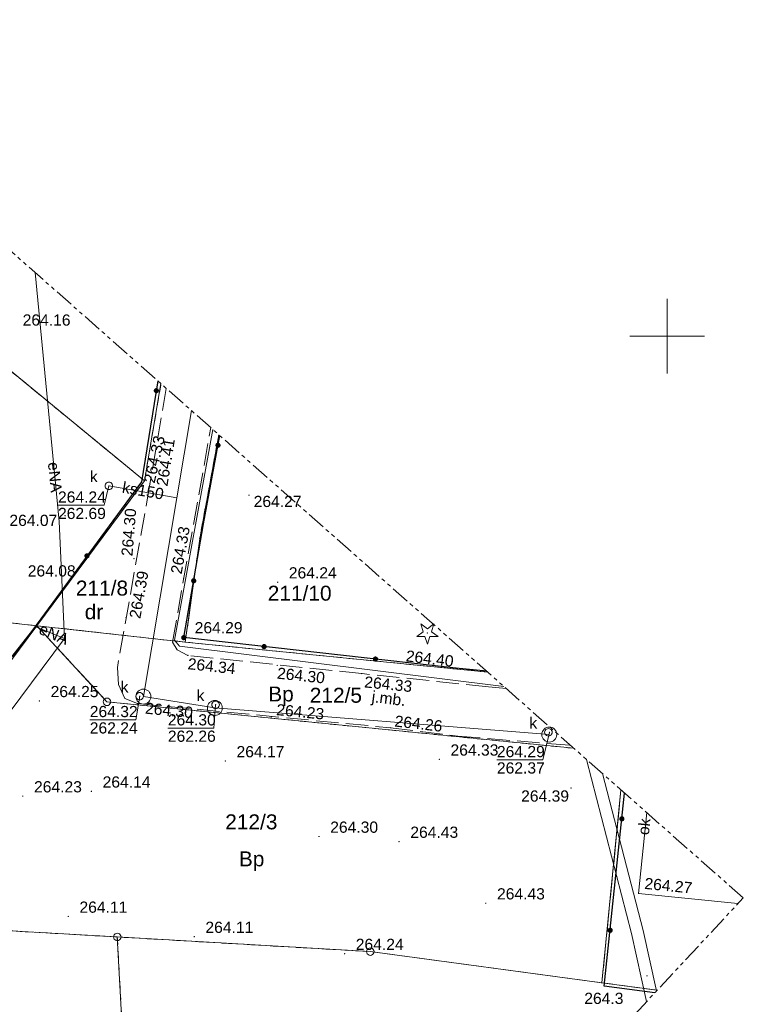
# Model space of a CAD drawing. Header units: metres. Extents: x 7427125 to 7427502, y 5541102 to 5541557.
# Tile 37 of 44: x 7427407 to 7427455, y 5541305 to 5541371. Entities that reach past the tile are written whole.
import ezdxf
from ezdxf.enums import TextEntityAlignment as Align

# ---------------------------------------------------------------- set-up
doc = ezdxf.new("R2010")
doc.units = ezdxf.units.M
doc.header["$MEASUREMENT"] = 0
for name, pattern in [('( Phantom )', [2.5, 1.25, -0.25, 0.25, -0.25, 0.25, -0.25]), ('PRZER1-1', [1, 0.5, -0.5]), ('PRZER3-1', [2, 1.5, -0.5])]:
    doc.linetypes.add(name, pattern=pattern)
for name, color, linetype, lineweight in [('GEPPGD', 7, 'Continuous', 13), ('GESDZI', 7, 'Continuous', 13), ('GESDZI_O', 7, 'Continuous', 13), ('GOSRBG', 7, 'Continuous', 13), ('GSLINK', 7, 'Continuous', 13), ('GSLINK_O', 7, 'Continuous', 13), ('GSLKOG', 7, 'Continuous', 30), ('GSPWPN_O', 7, 'Continuous', 13), ('GSPWPS', 7, 'Continuous', 13), ('GSPWPS_O', 7, 'Continuous', 13), ('GSSKOA', 7, 'Continuous', 13), ('GSSKOA_O', 7, 'Continuous', 13), ('GUPIWZ', 7, 'Continuous', 13), ('GUPIWZ_O', 7, 'Continuous', 13), ('GUPPRZ', 7, 'Continuous', 13), ('GUPPRZ_O', 7, 'Continuous', 13), ('GUSIKP', 7, 'Continuous', 13)]:
    doc.layers.add(name, color=color, linetype=linetype, lineweight=lineweight)
for name, color, linetype, lineweight, true_color in [('GESUZY', 7, 'Continuous', 13, 0x008000), ('GESUZY_O', 7, 'Continuous', 13, 0x008000), ('GSPRDI', 7, 'Continuous', 13, 0x008000), ('GULEPR', 1, 'Continuous', 13, 0xff0000), ('GULEPR_O', 1, 'Continuous', 13, 0xff0000), ('GULKPR', 7, 'Continuous', 13, 0x803300), ('GULKPR_O', 7, 'Continuous', 13, 0x803300), ('GULWPR', 5, 'Continuous', 13, 0x0000ff), ('GUPKSD', 7, 'Continuous', 13, 0x803300), ('GUPKSD_O', 7, 'Continuous', 13, 0x803300), ('Ramka sekcyjna', 7, 'Continuous', 13, 0xa5007c)]:
    doc.layers.add(name, color=color, linetype=linetype, lineweight=lineweight, true_color=true_color)
doc.styles.add('Arial', font='arial.ttf')

# ---------------------------------------------------------------- blocks, each defined once
blk = doc.blocks.new('D_GEPPGD1_2')
blk.add_hatch(color=0).paths.add_polyline_path([(0, -0.045), (-0.013906, -0.042798), (-0.02645, -0.036406), (-0.036406, -0.02645), (-0.042798, -0.013906), (-0.045, 0), (-0.042798, 0.013906), (-0.036406, 0.02645), (-0.02645, 0.036406), (-0.013906, 0.042798), (0, 0.045), (0.013906, 0.042798), (0.02645, 0.036406), (0.036406, 0.02645), (0.042798, 0.013906), (0.045, 0), (0.042798, -0.013906), (0.036406, -0.02645), (0.02645, -0.036406), (0.013906, -0.042798)])
blk = doc.blocks.new('D_GSPWPS1')
blk.add_hatch(color=0).paths.add_polyline_path([(0, -0.045), (-0.011647, -0.043467), (-0.0225, -0.038971), (-0.03182, -0.03182), (-0.038971, -0.0225), (-0.043467, -0.011647), (-0.045, 0), (-0.043467, 0.011647), (-0.038971, 0.0225), (-0.03182, 0.03182), (-0.0225, 0.038971), (-0.011647, 0.043467), (0, 0.045), (0.011647, 0.043467), (0.0225, 0.038971), (0.03182, 0.03182), (0.038971, 0.0225), (0.043467, 0.011647), (0.045, 0), (0.043467, -0.011647), (0.038971, -0.0225), (0.03182, -0.03182), (0.0225, -0.038971), (0.011647, -0.043467)])
blk = doc.blocks.new('D_GSPRDI1')
blk.add_hatch(color=0).paths.add_polyline_path([(0, -0.045), (-0.013906, -0.042798), (-0.02645, -0.036406), (-0.036406, -0.02645), (-0.042798, -0.013906), (-0.045, 0), (-0.042798, 0.013906), (-0.036406, 0.02645), (-0.02645, 0.036406), (-0.013906, 0.042798), (0, 0.045), (0.013906, 0.042798), (0.02645, 0.036406), (0.036406, 0.02645), (0.042798, 0.013906), (0.045, 0), (0.042798, -0.013906), (0.036406, -0.02645), (0.02645, -0.036406), (0.013906, -0.042798)])
at = {"color": 0, "flags": 128}
blk.add_lwpolyline([(0.272471, 0.088531), (0.713338, -0.231778), (0.168396, -0.231778), (0, -0.750048), (-0.168396, -0.231778), (-0.713338, -0.231778), (-0.272471, 0.088531), (-0.440867, 0.606801), (0, 0.286493), (0.440867, 0.606801), (0.272471, 0.088531)], close=True, dxfattribs=at)
blk = doc.blocks.new('D_GUPIWZ1_1')
at = {"color": 0, "flags": 128}
blk.add_lwpolyline([(0, 0.25), (0.064705, 0.241481), (0.125, 0.216506), (0.176777, 0.176777), (0.216506, 0.125), (0.241481, 0.064705), (0.25, 0), (0.241481, -0.064705), (0.216506, -0.125), (0.176777, -0.176777), (0.125, -0.216506), (0.064705, -0.241481), (0, -0.25), (-0.064705, -0.241481), (-0.125, -0.216506), (-0.176777, -0.176777), (-0.216506, -0.125), (-0.241481, -0.064705), (-0.25, 0), (-0.241481, 0.064705), (-0.216506, 0.125), (-0.176777, 0.176777), (-0.125, 0.216506), (-0.064705, 0.241481), (0, 0.25)], close=True, dxfattribs=at)
blk = doc.blocks.new('D_GUPPRZ1')
blk.add_hatch(color=0).paths.add_polyline_path([(0, -0.045), (-0.011647, -0.043467), (-0.0225, -0.038971), (-0.03182, -0.03182), (-0.038971, -0.0225), (-0.043467, -0.011647), (-0.045, 0), (-0.043467, 0.011647), (-0.038971, 0.0225), (-0.03182, 0.03182), (-0.0225, 0.038971), (-0.011647, 0.043467), (0, 0.045), (0.011647, 0.043467), (0.0225, 0.038971), (0.03182, 0.03182), (0.038971, 0.0225), (0.043467, 0.011647), (0.045, 0), (0.043467, -0.011647), (0.038971, -0.0225), (0.03182, -0.03182), (0.0225, -0.038971), (0.011647, -0.043467)])
blk = doc.blocks.new('D_GUPKSD1_1')
at = {"color": 0, "flags": 128}
blk.add_lwpolyline([(0, 0.25), (0.064705, 0.241481), (0.125, 0.216506), (0.176777, 0.176777), (0.216506, 0.125), (0.241481, 0.064705), (0.25, 0), (0.241481, -0.064705), (0.216506, -0.125), (0.176777, -0.176777), (0.125, -0.216506), (0.064705, -0.241481), (0, -0.25), (-0.064705, -0.241481), (-0.125, -0.216506), (-0.176777, -0.176777), (-0.216506, -0.125), (-0.241481, -0.064705), (-0.25, 0), (-0.241481, 0.064705), (-0.216506, 0.125), (-0.176777, 0.176777), (-0.125, 0.216506), (-0.064705, 0.241481), (0, 0.25)], close=True, dxfattribs=at)
blk = doc.blocks.new('D_GEPPGD1_1')
at = {"color": 0, "flags": 128}
blk.add_lwpolyline([(0, 0.25), (0.077254, 0.237764), (0.146946, 0.202254), (0.202254, 0.146946), (0.237764, 0.077254), (0.25, 0), (0.237764, -0.077254), (0.202254, -0.146946), (0.146946, -0.202254), (0.077254, -0.237764), (0, -0.25), (-0.077254, -0.237764), (-0.146946, -0.202254), (-0.202254, -0.146946), (-0.237764, -0.077254), (-0.25, 0), (-0.237764, 0.077254), (-0.202254, 0.146946), (-0.146946, 0.202254), (-0.077254, 0.237764), (0, 0.25)], close=True, dxfattribs=at)
blk = doc.blocks.new('D_KOLO')
blk.add_hatch(color=0).paths.add_polyline_path([(0, -0.175), (-0.045293, -0.169037), (-0.0875, -0.151554), (-0.123744, -0.123744), (-0.151554, -0.0875), (-0.169037, -0.045293), (-0.175, 0), (-0.169037, 0.045293), (-0.151554, 0.0875), (-0.123744, 0.123744), (-0.0875, 0.151554), (-0.045293, 0.169037), (0, 0.175), (0.045293, 0.169037), (0.0875, 0.151554), (0.123744, 0.123744), (0.151554, 0.0875), (0.169037, 0.045293), (0.175, 0), (0.169037, -0.045293), (0.151554, -0.0875), (0.123744, -0.123744), (0.0875, -0.151554), (0.045293, -0.169037)])
blk = doc.blocks.new('D_GSLKOG1')
blk.add_hatch(color=0).paths.add_polyline_path([(0, -0.175), (-0.045293, -0.169037), (-0.0875, -0.151554), (-0.123744, -0.123744), (-0.151554, -0.0875), (-0.169037, -0.045293), (-0.175, 0), (-0.169037, 0.045293), (-0.151554, 0.0875), (-0.123744, 0.123744), (-0.0875, 0.151554), (-0.045293, 0.169037), (0, 0.175), (0.045293, 0.169037), (0.0875, 0.151554), (0.123744, 0.123744), (0.151554, 0.0875), (0.169037, 0.045293), (0.175, 0), (0.169037, -0.045293), (0.151554, -0.0875), (0.123744, -0.123744), (0.0875, -0.151554), (0.045293, -0.169037)])

msp = doc.modelspace()

# ---------------------------------------------------------------- linework, layer by layer
at = {"layer": 'GESDZI', "color": 7, "linetype": 'Continuous', "lineweight": 13, "flags": 128}
for points in [[(7427416.124, 5541346.829), (7427415.02, 5541340.33), (7427393.53, 5541357.98), (7427374.77, 5541374.95), (7427380.191, 5541378.543)], [(7427419.992, 5541343.415), (7427418.72, 5541336.46), (7427417.75, 5541329.54), (7427407.81, 5541330.64), (7427415.02, 5541340.33), (7427416.124, 5541346.829)], [(7427437.986, 5541327.533), (7427417.75, 5541329.54), (7427418.72, 5541336.46), (7427419.992, 5541343.415)], [(7427446.908, 5541319.659), (7427445.63, 5541306.75), (7427430.13, 5541308.84), (7427413.2, 5541309.82), (7427402.05, 5541310.46), (7427396.7, 5541315.71), (7427407.81, 5541330.64), (7427412.51, 5541325.55), (7427443.76, 5541322.438)], [(7427443.76, 5541322.438), (7427412.51, 5541325.55), (7427407.81, 5541330.64), (7427417.75, 5541329.54), (7427437.986, 5541327.533)], [(7427449.329, 5541306.256), (7427445.63, 5541306.75), (7427446.908, 5541319.659)], [(7427417.178, 5541271.793), (7427415.3, 5541271.69), (7427413.2, 5541309.82), (7427430.13, 5541308.84), (7427445.63, 5541306.75), (7427449.329, 5541306.256)]]:
    msp.add_lwpolyline(points, dxfattribs=at)
for points in [[(7427374.21, 5541337.71), (7427393.53, 5541357.98), (7427415.02, 5541340.33), (7427407.81, 5541330.64), (7427378.19, 5541333.92), (7427374.21, 5541337.71)], [(7427396.7, 5541315.71), (7427378.19, 5541333.92), (7427407.81, 5541330.64), (7427396.7, 5541315.71)], [(7427367.48, 5541272.62), (7427383.24, 5541290.03), (7427402.05, 5541310.46), (7427413.2, 5541309.82), (7427415.3, 5541271.69), (7427371.19, 5541269.26), (7427367.48, 5541272.62)]]:
    msp.add_lwpolyline(points, close=True, dxfattribs=at)
at = {"layer": 'GESUZY', "color": 96, "linetype": 'PRZER1-1', "lineweight": 13, "true_color": 0x008000}
for points in [[(7427416.124, 5541346.829), (7427415.02, 5541340.33), (7427393.53, 5541357.98), (7427374.77, 5541374.95), (7427380.191, 5541378.543)], [(7427419.992, 5541343.415), (7427418.72, 5541336.46), (7427417.75, 5541329.54), (7427407.81, 5541330.64), (7427415.02, 5541340.33), (7427416.124, 5541346.829)], [(7427437.986, 5541327.533), (7427417.75, 5541329.54), (7427418.72, 5541336.46), (7427419.992, 5541343.415)], [(7427446.908, 5541319.659), (7427445.63, 5541306.75), (7427430.13, 5541308.84), (7427413.2, 5541309.82), (7427402.05, 5541310.46), (7427396.7, 5541315.71), (7427407.81, 5541330.64), (7427412.51, 5541325.55), (7427443.76, 5541322.438)], [(7427443.76, 5541322.438), (7427412.51, 5541325.55), (7427407.81, 5541330.64), (7427417.75, 5541329.54), (7427437.986, 5541327.533)], [(7427449.329, 5541306.256), (7427445.63, 5541306.75), (7427446.908, 5541319.659)], [(7427417.178, 5541271.793), (7427415.3, 5541271.69), (7427413.2, 5541309.82), (7427430.13, 5541308.84), (7427445.63, 5541306.75), (7427449.329, 5541306.256)]]:
    msp.add_lwpolyline(points, dxfattribs=at)
for points in [[(7427374.21, 5541337.71), (7427393.53, 5541357.98), (7427415.02, 5541340.33), (7427407.81, 5541330.64), (7427378.19, 5541333.92), (7427374.21, 5541337.71)], [(7427378.19, 5541333.92), (7427407.81, 5541330.64), (7427396.7, 5541315.71), (7427378.19, 5541333.92)], [(7427367.48, 5541272.62), (7427383.24, 5541290.03), (7427402.05, 5541310.46), (7427413.2, 5541309.82), (7427415.3, 5541271.69), (7427371.19, 5541269.26), (7427367.48, 5541272.62)]]:
    msp.add_lwpolyline(points, close=True, dxfattribs=at)
at = {"layer": 'GOSRBG', "color": 7, "linetype": '( Phantom )', "lineweight": 13, "flags": 128}
msp.add_lwpolyline([(7427455.093, 5541312.435), (7427244.198, 5541498.57), (7427125.239, 5541372.711), (7427331.365, 5541179.81), (7427455.093, 5541312.435)], close=True, dxfattribs=at)
at = {"layer": 'GSLINK', "color": 7, "linetype": 'Continuous', "lineweight": 13, "flags": 128}
msp.add_lwpolyline([(7427454.734, 5541312.05), (7427448.09, 5541312.73), (7427448.63, 5541318.139)], dxfattribs=at)
at = {"layer": 'GSLKOG', "color": 7, "linetype": 'Continuous', "lineweight": 30, "flags": 128}
for points in [[(7427415.921, 5541347.008), (7427414.82, 5541340.27), (7427407.52, 5541330.35), (7427396.09, 5541315.8)], [(7427417.65, 5541329.84), (7427418.98, 5541337.45), (7427420.058, 5541343.357)], [(7427437.919, 5541327.593), (7427435.85, 5541327.81), (7427417.65, 5541329.84)], [(7427449.162, 5541306.077), (7427445.79, 5541306.53), (7427447.148, 5541319.447)]]:
    msp.add_lwpolyline(points, dxfattribs=at)
at = {"layer": 'GSSKOA', "color": 7, "linetype": 'PRZER3-1', "lineweight": 13}
for points in [[(7427416.482, 5541346.513), (7427415.39, 5541340.12), (7427413.21, 5541327.84), (7427413.28, 5541326.7), (7427413.71, 5541325.77), (7427414.56, 5541325.43), (7427431.49, 5541323.81), (7427435.98, 5541323.26), (7427443.536, 5541322.635)], [(7427439.237, 5541326.429), (7427438.04, 5541326.55), (7427429.56, 5541327.44), (7427417.93, 5541328.65), (7427417.2, 5541329.03), (7427416.89, 5541329.54), (7427419.458, 5541343.886)]]:
    msp.add_lwpolyline(points, dxfattribs=at)
at = {"layer": 'GULEPR', "color": 1, "linetype": 'Continuous', "lineweight": 13, "true_color": 0xff0000, "flags": 128}
for points in [[(7427407.7, 5541354.264), (7427409.31, 5541337.61), (7427409.66, 5541329.78)], [(7427419.588, 5541343.772), (7427417.02, 5541329.68), (7427417.37, 5541329.27), (7427439.066, 5541326.581)], [(7427407.75, 5541330.56), (7427409.66, 5541329.78)], [(7427409.66, 5541329.78), (7427397.89, 5541314), (7427395.75, 5541309.02), (7427378.78, 5541289.01), (7427369.23, 5541278.27), (7427364.75, 5541273.69), (7427345.56, 5541251.83)]]:
    msp.add_lwpolyline(points, dxfattribs=at)
at = {"layer": 'GULKPR', "color": 36, "linetype": 'Continuous', "lineweight": 13, "true_color": 0x803300, "flags": 128}
for points in [[(7427418.157, 5541345.034), (7427417.18, 5541339.2), (7427414.95, 5541325.9), (7427419.73, 5541325.14), (7427442.11, 5541323.36)], [(7427412.64, 5541339.99), (7427417.18, 5541339.2)]]:
    msp.add_lwpolyline(points, dxfattribs=at)
at = {"layer": 'GULWPR', "color": 5, "linetype": 'Continuous', "lineweight": 13, "true_color": 0x0000ff, "flags": 128}
for points in [[(7427444.608, 5541321.689), (7427447.621, 5541310.057), (7427448.62, 5541305.497)], [(7427445.679, 5541320.744), (7427448.399, 5541310.243), (7427449.284, 5541306.208)]]:
    msp.add_lwpolyline(points, dxfattribs=at)
at = {"layer": 'GUPPRZ_O', "color": 36, "linetype": 'Continuous', "lineweight": 13, "true_color": 0x803300, "flags": 128}
for points in [[(7427412.64, 5541339.99), (7427412.313, 5541338.696), (7427409.233, 5541338.696)], [(7427414.7, 5541325.92), (7427414.44, 5541324.35), (7427411.36, 5541324.35)], [(7427419.78, 5541325.35), (7427419.666, 5541323.796), (7427416.586, 5541323.796)], [(7427442.12, 5541323.5), (7427441.684, 5541321.672), (7427438.604, 5541321.672)]]:
    msp.add_lwpolyline(points, dxfattribs=at)
at = {"layer": 'GUSIKP', "color": 36, "linetype": 'Continuous', "lineweight": 13, "true_color": 0x803300, "flags": 128}
for points in [[(7427414.95, 5541325.4, -1), (7427414.95, 5541326.4, -1), (7427414.95, 5541325.4)], [(7427419.73, 5541324.64, -1), (7427419.73, 5541325.64, -1), (7427419.73, 5541324.64)], [(7427442.11, 5541322.86, -1), (7427442.11, 5541323.86, -1), (7427442.11, 5541322.86)]]:
    msp.add_lwpolyline(points, format="xyb", dxfattribs=at)
at = {"layer": 'Ramka sekcyjna', "color": 7, "linetype": 'Continuous', "lineweight": 13, "flags": 128}
for points in [[(7427450, 5541347.5), (7427450, 5541352.5)], [(7427452.5, 5541350), (7427447.5, 5541350)]]:
    msp.add_lwpolyline(points, dxfattribs=at)

# ---------------------------------------------------------------- block references
at = {"layer": 'GEPPGD', "color": 7, "linetype": 'Continuous', "lineweight": 13}
for name, p in [('D_GEPPGD1_2', (7427415.02, 5541340.33)), ('D_GEPPGD1_2', (7427418.72, 5541336.46)), ('D_GEPPGD1_2', (7427407.81, 5541330.64)), ('D_GEPPGD1_2', (7427417.75, 5541329.54)), ('D_GEPPGD1_1', (7427412.51, 5541325.55)), ('D_GEPPGD1_1', (7427413.2, 5541309.82)), ('D_GEPPGD1_1', (7427430.13, 5541308.84)), ('D_GEPPGD1_2', (7427445.63, 5541306.75))]:
    msp.add_blockref(name, p, dxfattribs=at)
at = {"layer": 'GSLKOG', "color": 7, "linetype": 'Continuous', "lineweight": 30}
for name, p, rotation in [('D_KOLO', (7427415.815, 5541346.36), 260.7208527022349), ('D_KOLO', (7427415.815, 5541346.36), 260.7208527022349), ('D_KOLO', (7427419.939, 5541342.707), 79.6612377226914), ('D_KOLO', (7427419.939, 5541342.707), 79.6612377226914), ('D_KOLO', (7427411.17, 5541335.31), 233.6511278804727), ('D_KOLO', (7427411.17, 5541335.31), 233.6511278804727), ('D_KOLO', (7427418.315, 5541333.645), 80.08653924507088), ('D_KOLO', (7427418.315, 5541333.645), 80.08653924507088), ('D_GSLKOG1', (7427417.65, 5541329.84), 80.08653924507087), ('D_GSLKOG1', (7427417.65, 5541329.84), 173.6356226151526), ('D_KOLO', (7427423.023, 5541329.241), 173.6356226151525), ('D_KOLO', (7427423.023, 5541329.241), 173.6356226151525), ('D_KOLO', (7427430.477, 5541328.409), 173.6356226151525), ('D_KOLO', (7427430.477, 5541328.409), 173.6356226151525), ('D_KOLO', (7427446.967, 5541317.724), 83.99698711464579), ('D_KOLO', (7427446.967, 5541317.724), 83.99698711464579), ('D_KOLO', (7427446.183, 5541310.266), 83.99698711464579), ('D_KOLO', (7427446.183, 5541310.266), 83.99698711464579)]:
    msp.add_blockref(name, p, dxfattribs=dict(at, rotation=rotation))
at = {"layer": 'GSPRDI', "color": 96, "linetype": 'Continuous', "lineweight": 13, "true_color": 0x008000}
msp.add_blockref('D_GSPRDI1', (7427433.95, 5541330.15), dxfattribs=at)
at = {"layer": 'GSPWPS', "color": 7, "linetype": 'Continuous', "lineweight": 13}
for p in [(7427414.82, 5541340.27), (7427415.39, 5541340.12), (7427422.02, 5541339.37), (7427409.71, 5541338), (7427414.32, 5541335.12), (7427417.64, 5541333.8), (7427423.93, 5541333.55), (7427413.79, 5541331.19), (7427417.63, 5541329.88), (7427417.93, 5541328.65), (7427423.9, 5541327.98), (7427435.85, 5541327.81), (7427429.56, 5541327.44), (7427407.99, 5541325.61), (7427414.56, 5541325.43), (7427423.51, 5541324.55), (7427431.49, 5541323.81), (7427420.43, 5541321.59), (7427434.75, 5541321.7), (7427406.88, 5541319.24), (7427411.47, 5541319.56), (7427443.57, 5541319.78), (7427426.7, 5541316.54), (7427432.06, 5541316.2), (7427448.09, 5541312.73), (7427437.86, 5541312.08), (7427409.92, 5541311.19), (7427418.35, 5541309.84), (7427428.41, 5541308.7)]:
    msp.add_blockref('D_GSPWPS1', p, dxfattribs=at)
at = {"layer": 'GUPIWZ', "color": 7, "linetype": 'Continuous', "lineweight": 13}
for p in [(7427414.7, 5541325.92), (7427419.78, 5541325.35), (7427442.05, 5541323.51)]:
    msp.add_blockref('D_GUPIWZ1_1', p, dxfattribs=at)
at = {"layer": 'GUPKSD', "color": 36, "linetype": 'Continuous', "lineweight": 13, "true_color": 0x803300}
msp.add_blockref('D_GUPKSD1_1', (7427412.64, 5541339.99), dxfattribs=at)
at = {"layer": 'GUPPRZ', "color": 36, "linetype": 'Continuous', "lineweight": 13, "true_color": 0x803300}
for p in [(7427412.64, 5541339.99), (7427414.7, 5541325.92), (7427419.78, 5541325.35), (7427442.12, 5541323.5)]:
    msp.add_blockref('D_GUPPRZ1', p, dxfattribs=at)
at = {"layer": 'GUPPRZ', "color": 5, "linetype": 'Continuous', "lineweight": 13, "true_color": 0x0000ff}
msp.add_blockref('D_GUPPRZ1', (7427448.65, 5541307.22), dxfattribs=at)

# ---------------------------------------------------------------- texts
at = {"layer": 'GESDZI_O', "color": 7, "linetype": 'Continuous', "lineweight": 0, "style": 'Arial'}
for s, p in [('211/8', (7427410.429, 5541332.655)), ('211/10', (7427423.269, 5541332.314)), ('212/5', (7427426.081, 5541325.486)), ('212/3', (7427420.424, 5541317.02))]:
    msp.add_text(s, height=1, dxfattribs=at).set_placement(p)
at = {"layer": 'GESUZY_O', "color": 96, "linetype": 'Continuous', "lineweight": 0, "true_color": 0x008000, "style": 'Arial'}
for s, p in [('dr', (7427411.022, 5541331.068)), ('Bp', (7427423.3, 5541325.572)), ('Bp', (7427421.336, 5541314.544))]:
    msp.add_text(s, height=1, dxfattribs=at).set_placement(p)
at = {"layer": 'GSLINK_O', "color": 7, "linetype": 'Continuous', "lineweight": 0, "style": 'Arial'}
msp.add_text('ok', height=0.75, rotation=84.30212, dxfattribs=at).set_placement((7427448.827, 5541317.161), align=Align.CENTER)
at = {"layer": 'GSPWPN_O', "color": 7, "linetype": 'Continuous', "lineweight": 0, "style": 'Arial'}
msp.add_text('264.3', height=0.75, dxfattribs=at).set_placement((7427444.45, 5541305.34))
at = {"layer": 'GSPWPS_O', "color": 7, "linetype": 'Continuous', "lineweight": 0, "style": 'Arial'}
for s, p in [('264.16', (7427406.87, 5541350.71)), ('264.27', (7427422.326, 5541338.576)), ('264.07', (7427405.981, 5541337.31)), ('264.08', (7427407.21, 5541333.93)), ('264.24', (7427424.68, 5541333.8)), ('264.29', (7427418.38, 5541330.13)), ('264.25', (7427408.74, 5541325.86)), ('264.17', (7427421.18, 5541321.84)), ('264.33', (7427435.5, 5541321.95)), ('264.14', (7427412.22, 5541319.81)), ('264.23', (7427407.63, 5541319.49)), ('264.39', (7427440.226, 5541318.873)), ('264.30', (7427427.45, 5541316.79)), ('264.43', (7427432.81, 5541316.45)), ('264.43', (7427438.61, 5541312.33)), ('264.11', (7427410.67, 5541311.44)), ('264.11', (7427419.1, 5541310.09)), ('264.24', (7427429.16, 5541308.95))]:
    msp.add_text(s, height=0.75, dxfattribs=at).set_placement(p)
for s, rotation, p in [('264.33', 77.45352, (7427415.695, 5541340.123)), ('264.41', 80.8585, (7427416.552, 5541339.929)), ('264.30', 85.30132, (7427414.213, 5541335.263)), ('264.33', 79.85261, (7427417.501, 5541334.05)), ('264.39', 79.93348, (7427414.739, 5541331.071)), ('264.34', 353.85873, (7427417.884, 5541327.735)), ('264.40', 353.27982, (7427432.476, 5541328.258)), ('264.30', 354.06024, (7427423.864, 5541327.102)), ('264.33', 354.29516, (7427429.704, 5541326.515)), ('264.30', 354.45144, (7427415.035, 5541324.761)), ('264.23', 354.53412, (7427423.816, 5541324.663)), ('264.26', 353.59991, (7427431.728, 5541323.899)), ('264.27', 354.35709, (7427448.45, 5541313.04))]:
    msp.add_text(s, height=0.75, rotation=rotation, dxfattribs=at).set_placement(p)
at = {"layer": 'GSSKOA_O', "color": 7, "linetype": 'Continuous', "lineweight": 0, "style": 'Arial'}
msp.add_text('j.mb.', height=0.75, rotation=352.94034, dxfattribs=at).set_placement((7427431.319, 5541325.402), align=Align.CENTER)
at = {"layer": 'GULEPR_O', "color": 1, "linetype": 'Continuous', "lineweight": 0, "true_color": 0xff0000, "style": 'Arial'}
for rotation, p in [(275.71038, (7427408.555, 5541341.549)), (336.88934, (7427407.882, 5541330.134))]:
    msp.add_text('eNA', height=0.75, rotation=rotation, dxfattribs=at).set_placement(p)
at = {"layer": 'GULKPR_O', "color": 36, "linetype": 'Continuous', "lineweight": 0, "true_color": 0x803300, "style": 'Arial'}
msp.add_text('ks150', height=0.75, rotation=350.12887, dxfattribs=at).set_placement((7427414.86, 5541339.306), align=Align.CENTER)
at = {"layer": 'GUPIWZ_O', "color": 7, "linetype": 'Continuous', "lineweight": 0, "style": 'Arial'}
for p in [(7427413.95, 5541326.17), (7427419.03, 5541325.6), (7427441.3, 5541323.76)]:
    msp.add_text('k', height=0.75, dxfattribs=at).set_placement(p, align=Align.RIGHT)
at = {"layer": 'GUPKSD_O', "color": 36, "linetype": 'Continuous', "lineweight": 0, "true_color": 0x803300, "style": 'Arial'}
msp.add_text('k', height=0.75, dxfattribs=at).set_placement((7427411.89, 5541340.24), align=Align.RIGHT)
at = {"layer": 'GUPPRZ_O', "color": 36, "linetype": 'Continuous', "lineweight": 0, "true_color": 0x803300, "style": 'Arial'}
for s, p in [('264.24', (7427409.233, 5541338.869)), ('262.69', (7427409.233, 5541337.774)), ('264.32', (7427411.36, 5541324.523)), ('264.30', (7427416.586, 5541323.968)), ('262.24', (7427411.36, 5541323.428)), ('262.26', (7427416.586, 5541322.873)), ('264.29', (7427438.604, 5541321.845)), ('262.37', (7427438.604, 5541320.75))]:
    msp.add_text(s, height=0.75, dxfattribs=at).set_placement(p)

doc.saveas('drawing.dxf')
